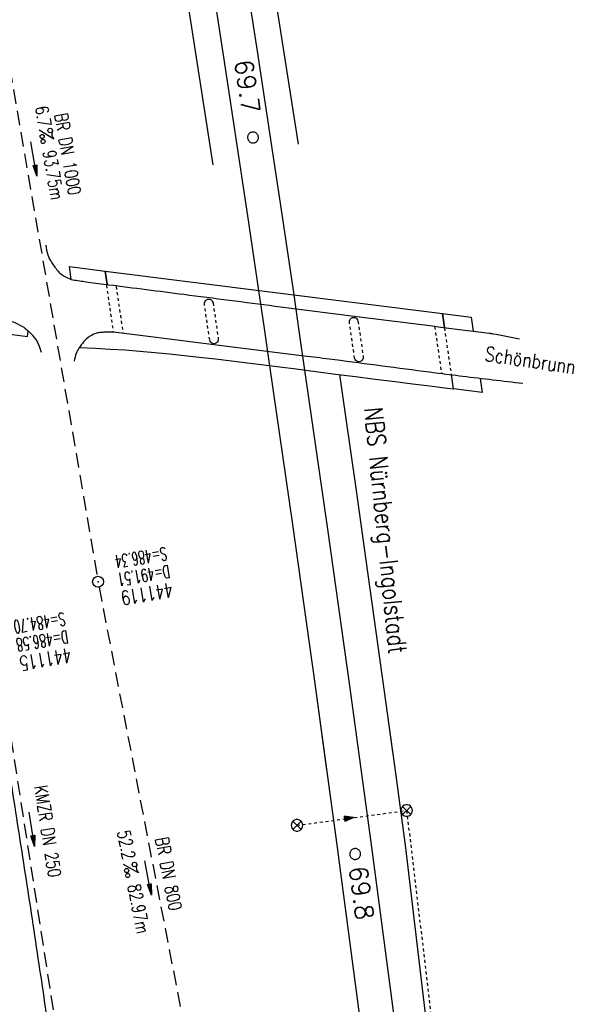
# Model space of a CAD drawing. Extents: x 459406 to 461721, y 413308 to 423218.
# Tile 189 of 256: x 461250 to 461328, y 420062 to 420198. Entities that reach past the tile are written whole.
import ezdxf
from ezdxf.enums import TextEntityAlignment as Align

# ---------------------------------------------------------------- set-up
doc = ezdxf.new("R2010")
doc.units = 0
doc.header["$LTSCALE"] = 2
doc.header["$MEASUREMENT"] = 0
for name, pattern in [('AUSGEZOGEN', [0]), ('GESTRICH-X2', [1.5, 1, -0.5]), ('LT00', [0]), ('LT02', [0.4, 0.2, -0.2]), ('STRICHPT-X3', [3, 1.5, -0.75, 0, -0.75])]:
    doc.linetypes.add(name, pattern=pattern)
doc.layers.get('0').update_dxf_attribs({"linetype": 'AUSGEZOGEN'})
for name, color, linetype in [('A-Böschungen', 15, 'CONTINUOUS'), ('ACHSE', 1, 'STRICHPT-X3'), ('BAUWO', 1, 'CONTINUOUS'), ('FBR', 8, 'CONTINUOUS'), ('KANAL', 7, 'GESTRICH-X2'), ('LAGEPLAN', 15, 'AUSGEZOGEN'), ('NBS', 7, 'AUSGEZOGEN'), ('NBS-TRASSE', 7, 'CONTINUOUS'), ('PFEIL', 7, 'CONTINUOUS'), ('SCHACHTNR', 6, 'CONTINUOUS'), ('SCHLITZRINNE', 200, 'AUSGEZOGEN'), ('SCHRIFT', 7, 'AUSGEZOGEN'), ('SCHSYMBOL', 7, 'AUSGEZOGEN'), ('STRASSE', 8, 'AUSGEZOGEN'), ('TEXTO', 4, 'CONTINUOUS'), ('TEXTU', 4, 'CONTINUOUS')]:
    doc.layers.add(name, color=color, linetype=linetype)
doc.styles.add('ROMANS', font='romans.shx', dxfattribs={"width": 0.8})
doc.styles.get("Standard").update_dxf_attribs({"font": 'TXT.SHX'})

# ---------------------------------------------------------------- blocks, each defined once
blk = doc.blocks.new('GST')
at = {"color": 0}
blk.add_circle((0, 0), 0.75, dxfattribs=at)
blk.add_point((0, 0), dxfattribs=at)
blk = doc.blocks.new('10')
blk.add_blockref('GST', (0, 0))
blk = doc.blocks.new('PROM')
blk.add_line((1.57, 1.82), (0.02, 0.02))
for centre, radius in [((0.32, 1.51), 0.317), ((0.94, 0.29), 0.283), ((1.64, 0.29), 0.283)]:
    blk.add_circle(centre, radius)
blk.add_arc((0.99, 2.68), 1.03, 239.1414, 303.3549)
blk = doc.blocks.new('PFEIL2')
at = {"color": 0}
for p, q in [((0.88, 0), (-2.4, -0.01)), ((0.88, -0.27), (0.88, 0.28)), ((0.88, 0.28), (2.43, 0.01)), ((0.91, 0.27), (0.88, 0.26)), ((0.97, 0.26), (0.88, 0.25)), ((1.02, 0.25), (0.88, 0.23)), ((1.07, 0.24), (0.88, 0.21)), ((1.13, 0.23), (0.88, 0.19)), ((1.18, 0.22), (0.88, 0.17)), ((1.24, 0.21), (0.88, 0.15)), ((1.29, 0.21), (0.88, 0.14)), ((1.34, 0.2), (0.88, 0.12)), ((1.4, 0.19), (0.88, 0.1)), ((1.45, 0.18), (0.88, 0.08)), ((1.51, 0.17), (0.88, 0.06)), ((1.56, 0.16), (0.88, 0.04)), ((1.61, 0.15), (0.88, 0.02)), ((1.67, 0.14), (0.88, 0.01)), ((1.72, 0.13), (0.88, -0.01)), ((1.78, 0.12), (0.88, -0.03)), ((1.83, 0.11), (0.88, -0.05)), ((1.88, 0.1), (0.88, -0.07)), ((1.94, 0.09), (0.88, -0.09)), ((2.05, 0.08), (0.88, -0.12)), ((1.99, 0.08), (0.88, -0.11)), ((2.1, 0.07), (0.88, -0.14)), ((2.15, 0.06), (0.88, -0.16)), ((2.21, 0.05), (0.88, -0.18)), ((2.26, 0.04), (0.88, -0.2)), ((2.32, 0.03), (0.88, -0.22)), ((2.37, 0.02), (0.88, -0.23)), ((2.42, 0.01), (0.88, -0.25)), ((2.43, 0.01), (0.88, -0.27))]:
    blk.add_line(p, q, dxfattribs=at)
blk = doc.blocks.new('SYMB0002')
at = {"linetype": 'LT00'}
blk.add_lwpolyline([(19.7, 0), (19.5, 2.5), (19.1, 4.9), (18.3, 7.2), (17.3, 9.5), (15.9, 11.6), (14.3, 13.5), (12.5, 15.2), (10.5, 16.6), (8.4, 17.8), (6.1, 18.7), (3.7, 19.3), (1.2, 19.6), (-1.2, 19.6), (-3.7, 19.3), (-6.1, 18.7), (-8.4, 17.8), (-10.5, 16.6), (-12.5, 15.2), (-14.3, 13.5), (-15.9, 11.6), (-17.3, 9.5), (-18.3, 7.2), (-19.1, 4.9), (-19.5, 2.5), (-19.7, 0), (-19.5, -2.5), (-19.1, -4.9), (-18.3, -7.2), (-17.3, -9.5), (-15.9, -11.6), (-14.3, -13.5), (-12.5, -15.2), (-10.5, -16.6), (-8.4, -17.8), (-6.1, -18.7), (-3.7, -19.3), (-1.2, -19.6), (1.2, -19.6), (3.7, -19.3), (6.1, -18.7), (8.4, -17.8), (10.5, -16.6), (12.5, -15.2), (14.3, -13.5), (15.9, -11.6), (17.3, -9.5), (18.3, -7.2), (19.1, -4.9), (19.5, -2.5), (19.7, 0)], dxfattribs=at)
blk = doc.blocks.new('SYMB1626')
at = {"linetype": 'LT00'}
for p, q in [((-2.8, -2.8), (2.8, 2.8)), ((2.8, -2.8), (-2.8, 2.8))]:
    blk.add_line(p, q, dxfattribs=at)
blk.add_lwpolyline([(3.94, 0), (3.78, 1.11), (3.31, 2.13), (2.58, 2.98), (1.64, 3.58), (0.56, 3.9), (-0.56, 3.9), (-1.64, 3.58), (-2.58, 2.98), (-3.31, 2.13), (-3.78, 1.11), (-3.94, 0), (-3.78, -1.11), (-3.31, -2.13), (-2.58, -2.98), (-1.64, -3.58), (-0.56, -3.9), (0.56, -3.9), (1.64, -3.58), (2.58, -2.98), (3.31, -2.13), (3.78, -1.11), (3.94, 0)], dxfattribs=at)
blk = doc.blocks.new('SYMB1061')
at = {"linetype": 'LT00'}
blk.add_line((4.9, 0), (-4.9, 0), dxfattribs=at)
for points in [[(-4.9, 0), (0, 15.7), (4.9, 0)], [(-0.1, 15.6), (-4.8, 0), (-4.7, 0), (-0.1, 15.4), (0, 15.5), (-4.6, 0), (-4.4, 0), (0, 15.2), (-4.3, 0.2), (-4.2, 0.2), (0.1, 15), (4.8, 0), (-4.4, 0.1), (-4, 0.2), (0.1, 14.7), (4.5, 0.1), (-3.9, 0.3), (0.1, 14.3), (4.3, 0.3), (-3.6, 0.4), (0.1, 13.9), (4.1, 0.3), (-3.4, 0.5), (0, 13.4), (3.9, 0.5), (-3.2, 0.6), (0.1, 12.9), (3.7, 0.7), (-3, 0.8), (0.1, 12.3), (3.5, 0.8), (-2.7, 0.9), (0.1, 11.8), (3.2, 1), (-2.6, 1.1), (0.1, 11.3), (2.9, 1.2), (-2.2, 1.2), (0.1, 10.8), (2.7, 1.3), (-2, 1.3), (0, 10.2), (2.5, 1.5), (-1.7, 1.5), (-0.1, 9.5), (2.3, 1.6), (-1.5, 1.6), (0, 8.9), (2.1, 1.8), (-1.3, 1.8), (0, 8.3), (1.9, 2), (-1.1, 2), (0, 7.7), (1.6, 2.1), (-1, 2.1), (0, 6.8), (1.4, 2.4), (-0.7, 2.4), (-0.1, 6.3), (1.2, 2.6), (-0.5, 2.6), (0, 5.5), (0.9, 2.8), (-0.4, 2.8), (0, 5), (0.6, 2.9), (-0.2, 3), (0.1, 4.2), (0.5, 3.1), (0, 3.2), (0.1, 3.7), (0.3, 3.4)]]:
    blk.add_lwpolyline(points, dxfattribs=at)

msp = doc.modelspace()

# ---------------------------------------------------------------- linework, layer by layer
at = {"layer": 'A-Böschungen', "elevation": 0}
msp.add_lwpolyline([(461258.08, 420153.07), (461260.31, 420152.98), (461262.36, 420152.87), (461264.41, 420152.74), (461266.46, 420152.58), (461268.51, 420152.4), (461270.56, 420152.2), (461272.62, 420151.98), (461274.67, 420151.76), (461276.9, 420151.5), (461279.13, 420151.24), (461281.36, 420150.96), (461283.59, 420150.69), (461285.82, 420150.41), (461288.05, 420150.12), (461290.78, 420149.77), (461293.52, 420149.42), (461296.26, 420149.06), (461299, 420148.71), (461301.74, 420148.37), (461304.14, 420148.07), (461306.53, 420147.77), (461308.93, 420147.48), (461309.82, 420147.37), (461309.82, 420147.37)], dxfattribs=at)
at = {"layer": 'ACHSE', "flags": 128}
msp.add_lwpolyline([(461161.88, 420437.76, -0.000001), (461165.78, 420419.42, -0.000002), (461167.09, 420413.31), (461177.49, 420364.41), (461187.91, 420315.5), (461193.11, 420291.05), (461198.32, 420266.6, 0.000013), (461200.55, 420256.1, -0.000008), (461202.78, 420245.61, -0.000126), (461202.84, 420245.34, -0.000011), (461203.52, 420242.15, -0.001203), (461205.52, 420232.59, -0.000771), (461208.59, 420217.67, -0.001324), (461210.77, 420206.86, -0.001044), (461213.46, 420193.14, -0.001041), (461215.82, 420180.84, -0.001046), (461218.13, 420168.58, -0.001043), (461220.38, 420156.31, -0.00104), (461222.59, 420143.98, -0.00104), (461224.74, 420131.65, -0.001043), (461226.84, 420119.35, -0.001046), (461228.88, 420107.04, -0.001042), (461230.89, 420094.68, -0.001044), (461232.83, 420082.32, -0.001045), (461234.73, 420069.98, -0.001048), (461236.57, 420057.6, -0.00105), (461238.36, 420045.24, -0.001042), (461240.1, 420032.88, -0.00104), (461241.79, 420020.48, -0.001038), (461243.43, 420008.07, -0.00104), (461245.01, 419995.69, -0.001048), (461246.55, 419983.28, -0.001048), (461248.03, 419970.87, -0.001045), (461249.46, 419958.47, -0.001042), (461250.84, 419946.03, -0.00104), (461252.16, 419933.58, -0.001043), (461253.44, 419921.16, -0.001047), (461254.66, 419908.73, -0.001046), (461255.83, 419896.28, -0.001044), (461256.95, 419883.83, -0.001044), (461258.01, 419871.37, -0.001042), (461259.03, 419858.92, -0.001041), (461259.99, 419846.45, -0.001045), (461260.9, 419833.96, -0.00105), (461261.76, 419821.51, -0.001044), (461262.56, 419809.09, -0.001035), (461263.31, 419796.56, -0.001039), (461264.02, 419784.01, -0.001052), (461264.67, 419771.6, -0.001051), (461265.26, 419759.2, -0.001036), (461265.81, 419746.63, -0.001035), (461266.31, 419734.06, -0.001048), (461266.74, 419721.64, -0.001053), (461267.13, 419709.21, -0.001043), (461267.47, 419696.65, -0.001038), (461267.78, 419683.02, -0.001246), (461267.99, 419671.66, -0.000845), (461268.2, 419656.35, -0.001335), (461268.29, 419646.66, -0.000076), (461268.34, 419639.67, -0.000344), (461268.35, 419638.12, -0.000008), (461268.39, 419629.89, 0.000017), (461268.44, 419621.66, 0.000001), (461268.5, 419609.16, -0.000009), (461268.57, 419596.66, -0.000011), (461268.64, 419584.16, 0.000013), (461268.7, 419571.66, 0.000007), (461268.77, 419559.16, -0.00001), (461268.84, 419546.66), (461269.1, 419496.66), (461269.37, 419446.66), (461269.63, 419396.66), (461269.9, 419346.67), (461270.16, 419296.67), (461270.43, 419246.67), (461270.69, 419196.67), (461270.96, 419146.67), (461271.22, 419096.67), (461271.49, 419046.67), (461271.75, 418996.67, -0.00001), (461271.82, 418984.17, 0.000007), (461271.88, 418971.67, 0.000013), (461271.95, 418959.17, -0.00001), (461272.02, 418946.67, -0.00001), (461272.08, 418934.17, 0.00001), (461272.15, 418921.67, 0.00001), (461272.21, 418909.17, -0.00001), (461272.28, 418896.67, -0.00001), (461272.35, 418884.17, 0.00001), (461272.41, 418871.67, 0.00001), (461272.48, 418859.17, -0.000008), (461272.55, 418846.67, -0.000012), (461272.61, 418834.17, 0.000001), (461272.68, 418821.67, 0.000028), (461272.72, 418813.34, -0.000014), (461272.77, 418805, -0.000517), (461272.77, 418803.54, -0.00011), (461272.79, 418796.67, -0.00198), (461272.78, 418786.97, -0.001256), (461272.67, 418771.67, -0.001874), (461272.51, 418760.32, -0.00156), (461272.22, 418746.68, -0.001561), (461271.89, 418734.16, -0.001568), (461271.47, 418721.69, -0.001564), (461270.98, 418709.23, -0.001556), (461270.41, 418696.71, -0.001558), (461269.76, 418684.2, -0.001564), (461269.03, 418671.75, -0.001572), (461268.22, 418659.29, -0.001568), (461267.34, 418646.81, -0.001561), (461266.38, 418634.35, -0.001559), (461265.34, 418621.89, -0.001562), (461264.22, 418609.41, -0.001569), (461263.02, 418597, -0.001568), (461261.75, 418584.58, -0.001563), (461260.4, 418572.14, -0.001556), (461258.97, 418559.71, -0.001558), (461257.46, 418547.31, -0.001565), (461255.88, 418534.9, -0.001566), (461254.22, 418522.52, -0.001565), (461252.48, 418510.16, -0.001561), (461250.66, 418497.77, -0.001562), (461248.77, 418485.4, -0.001565), (461246.8, 418473.07, -0.001567), (461244.75, 418460.75, -0.001565), (461242.63, 418448.42, -0.001562), (461240.43, 418436.12, -0.001561), (461238.15, 418423.83, -0.001563), (461235.79, 418411.54, -0.001567), (461233.36, 418399.29, -0.001565), (461230.85, 418387.07, -0.00156), (461228.26, 418374.82, -0.001559), (461225.6, 418362.59, -0.001563), (461222.86, 418350.41, -0.001567), (461220.05, 418338.24, -0.001564), (461217.16, 418326.07, -0.001562), (461214.19, 418313.92, -0.001563), (461211.15, 418301.8, -0.001563), (461207.62, 418288.1, -0.002038), (461204.84, 418277.61, -0.001089), (461200.88, 418263.05, -0.001658), (461198.22, 418253.5, -0.000013), (461197.53, 418251.04, -0.000228), (461197.49, 418250.9, -0.000007), (461194.46, 418240.17, 0.000006), (461191.43, 418229.44), (461184.63, 418205.39), (461177.83, 418181.33, 0.000005), (461174.44, 418169.3, -0.000005), (461171.04, 418157.27, -0.000019), (461167.64, 418145.24, 0.000019), (461164.24, 418133.21), (461157.44, 418109.15), (461150.65, 418085.09, 0.000005), (461147.25, 418073.06, -0.000001), (461143.85, 418061.03, -0.000002), (461140.45, 418049.01, -0.000002), (461137.05, 418036.98, -0.000015), (461133.65, 418024.95, 0.000019), (461130.25, 418012.92), (461123.46, 417988.86), (461116.66, 417964.8, 0.000001), (461115.31, 417960.01, 0.000001), (461112.35, 417949.55, 0.000375), (461111.88, 417947.88, 0.000088), (461109.88, 417940.74, 0.001331), (461107.28, 417931.38, 0.000846), (461103.25, 417916.63, 0.001238), (461100.29, 417905.61, 0.001041), (461096.83, 417892.47, 0.001036), (461093.69, 417880.37, 0.001036), (461090.61, 417868.26, 0.001038), (461087.57, 417856.12, 0.00104), (461084.59, 417844, 0.001041), (461081.65, 417831.86, 0.001037), (461078.77, 417819.68, 0.001037), (461075.93, 417807.51, 0.001036), (461073.15, 417795.32, 0.001043), (461070.41, 417783.09, 0.001049), (461067.73, 417770.91, 0.00104), (461065.11, 417758.74, 0.001034), (461062.53, 417746.46, 0.00103), (461059.99, 417734.18, 0.001036), (461057.52, 417721.97, 0.001044), (461055.1, 417709.74, 0.001039), (461052.71, 417697.44, 0.00104), (461050.38, 417685.14, 0.001043), (461048.11, 417672.86, 0.001039), (461045.89, 417660.59, 0.001034), (461043.72, 417648.25, 0.001037), (461041.59, 417635.89, 0.001045), (461039.53, 417623.61, 0.001043), (461037.52, 417611.32, 0.001035), (461035.54, 417598.93, 0.001032), (461033.62, 417586.54, 0.001037), (461031.76, 417574.21, 0.001044), (461029.95, 417561.86, 0.001041), (461028.19, 417549.47, 0.001039), (461026.47, 417537.08, 0.00104), (461024.82, 417524.7, 0.001038), (461023.21, 417512.31, 0.001036), (461021.65, 417499.9, 0.001039), (461020.15, 417487.47, 0.001043), (461018.7, 417475.08, 0.001041), (461017.3, 417462.68, 0.001038), (461015.95, 417450.23, 0.001035), (461014.65, 417437.76, 0.00104), (461013.4, 417425.36, 0.001038), (461012.21, 417412.95, 0.001032), (461011.07, 417400.47, 0.001036), (461009.97, 417388, 0.001039), (461008.93, 417375.56, 0.001048), (461007.95, 417363.09, 0.001048), (461007.01, 417350.63, 0.001037), (461005.98, 417336.12, 0.001443), (461005.3, 417325.69, 0.000621), (461004.39, 417310.95, 0.000896), (461003.79, 417300.74, 0.000001), (461003.78, 417300.53, 0.000151), (461003.78, 417300.53, 0.000033), (461003.08, 417288.15, -0.000002), (461002.39, 417275.78), (461000.98, 417250.82), (460999.58, 417225.86), (460996.77, 417175.93), (460993.97, 417126.01, 0), (460992.56, 417101.05, 0), (460991.16, 417076.09), (460988.35, 417026.17, 0.000005), (460987.42, 417009.53, 0.000002), (460985.55, 416976.25)], format="xyb", dxfattribs=at)
at = {"layer": 'BAUWO'}
for p, q in [((461185.93, 420162.75), (461250.94, 420154.62)), ((461250.94, 420154.62), (461251.02, 420155.37))]:
    msp.add_line(p, q, dxfattribs=at)
msp.add_lwpolyline([(461186.18, 420164.59), (461229.57, 420159.11), (461248.6, 420156.71, -0.069658), (461248.94, 420156.61, -0.018843), (461250.15, 420156.04, -0.045202), (461250.48, 420155.83, -0.025314), (461251.02, 420155.37)], format="xyb", dxfattribs=at)
at = {"layer": 'FBR'}
for points in [[(461163.83, 420419.01, -0.000002), (461165.13, 420412.89)], [(461148.91, 420415.83, -0.000002), (461150.21, 420409.72)], [(461210.32, 420293.05), (461215.19, 420270.19, 0.000013), (461217.42, 420259.7, -0.000008), (461219.65, 420249.2, -0.000126), (461219.71, 420248.93, -0.000011), (461220.39, 420245.73, -0.001203), (461222.41, 420236.09, -0.000771), (461225.49, 420221.12, -0.001324), (461227.69, 420210.22, -0.001044), (461230.4, 420196.43, -0.001041), (461232.77, 420184.06, -0.001046), (461235.09, 420171.73, -0.001043), (461237.35, 420159.39, -0.00104), (461239.57, 420146.99, -0.00104), (461241.74, 420134.59, -0.001043), (461243.85, 420122.21, -0.001046), (461245.91, 420109.84, -0.001042), (461247.92, 420097.4, -0.001044), (461249.88, 420084.98, -0.001045), (461251.79, 420072.56, -0.001048), (461253.64, 420060.11, -0.00105)], [(461191.15, 420290.63), (461196.36, 420266.18, 0.000013), (461198.59, 420255.69, -0.000008), (461200.83, 420245.19, -0.000126), (461200.88, 420244.93, -0.000011), (461201.56, 420241.73, -0.001203), (461203.56, 420232.19, -0.000771), (461206.63, 420217.27, -0.001324), (461208.81, 420206.47, -0.001044), (461211.5, 420192.76, -0.001041), (461213.86, 420180.47, -0.001046), (461216.16, 420168.22, -0.001043), (461218.41, 420155.95, -0.00104), (461220.62, 420143.64, -0.00104), (461222.77, 420131.31, -0.001043), (461224.87, 420119.02, -0.001046), (461226.91, 420106.72, -0.001042), (461228.91, 420094.36, -0.001044), (461230.86, 420082.02, -0.001045), (461232.75, 420069.68, -0.001048), (461234.6, 420057.31, -0.00105)], [(461176.24, 420287.46), (461181.44, 420263.01, 0.000013), (461183.68, 420252.51, -0.000008), (461185.91, 420242.02, -0.000126), (461185.97, 420241.76, -0.000011), (461186.65, 420238.56, -0.001203), (461188.63, 420229.09, -0.000771), (461191.69, 420214.22, -0.001324), (461193.85, 420203.5, -0.001044), (461196.53, 420189.86, -0.001041), (461198.88, 420177.62, -0.001046), (461201.17, 420165.44, -0.001043), (461203.4, 420153.23, -0.00104), (461205.6, 420140.98, -0.00104), (461207.74, 420128.72, -0.001043), (461209.83, 420116.48, -0.001046), (461211.86, 420104.25, -0.001042), (461213.85, 420091.96, -0.001044), (461215.79, 420079.67, -0.001045), (461217.67, 420067.4, -0.001048), (461219.51, 420055.09, -0.00105)]]:
    msp.add_lwpolyline(points, format="xyb", dxfattribs=at)
at = {"layer": 'KANAL'}
for p, q in [((461244.91, 420212.38), (461260.56, 420121.47)), ((461260.81, 420119.97), (461276.31, 420040)), ((461246.78, 420110.97), (461254.53, 420061.25))]:
    msp.add_line(p, q, dxfattribs=at)
at = {"layer": 'LAGEPLAN', "linetype": 'LT02'}
for p, q in [((461261.84, 420161.67), (461262.78, 420155.24)), ((461263.18, 420161.5), (461264.12, 420155.07)), ((461307.21, 420155.95), (461308.16, 420149.52)), ((461308.55, 420155.79), (461309.5, 420149.35)), ((461288.17, 420087.06), (461303.33, 420089.11)), ((461303.33, 420089.11), (461315.78, 419984.99))]:
    msp.add_line(p, q, dxfattribs=at)
at = {"layer": 'LAGEPLAN', "elevation": 0}
for points in [[(461256.71, 420164.26), (461261.67, 420163.63), (461261.94, 420161.79)], [(461256.97, 420162.49), (461256.71, 420164.26)], [(461261.94, 420161.79), (461261.67, 420163.63), (461308.3, 420157.76), (461308.58, 420155.84)], [(461308.3, 420157.76), (461312.27, 420157.26), (461312.55, 420155.34)], [(461308.58, 420155.84), (461308.3, 420157.76)], [(461301.43, 420097.21), (461300.51, 420103.88), (461299.14, 420113.8), (461297.75, 420123.71), (461296.34, 420133.63), (461294.92, 420143.54), (461294.08, 420149.35)], [(461316.81, 419969.32), (461303.23, 420083.94), (461301.87, 420093.96), (461300.51, 420103.88), (461299.14, 420113.8), (461297.75, 420123.71), (461296.34, 420133.63), (461294.92, 420143.54), (461294.08, 420149.35)], [(461313.51, 420148.79), (461313.79, 420146.87), (461309.82, 420147.37), (461309.53, 420149.35)]]:
    msp.add_lwpolyline(points, dxfattribs=at)
at = {"layer": 'LAGEPLAN', "linetype": 'LT02', "elevation": 0}
for points in [[(461276.11, 420154.13), (461275.38, 420159.07), (461275.38, 420159.24), (461275.43, 420159.41), (461275.52, 420159.55), (461275.65, 420159.66), (461275.81, 420159.74), (461275.98, 420159.76), (461276.15, 420159.74), (461276.3, 420159.67), (461276.43, 420159.55), (461276.52, 420159.41), (461276.57, 420159.25), (461277.3, 420154.3), (461277.3, 420154.13), (461277.25, 420153.97), (461277.16, 420153.82), (461277.03, 420153.71), (461276.87, 420153.64), (461276.71, 420153.61), (461276.54, 420153.64), (461276.38, 420153.71), (461276.25, 420153.82), (461276.16, 420153.96), (461276.11, 420154.13)], [(461296.15, 420151.6), (461295.43, 420156.55), (461295.42, 420156.72), (461295.47, 420156.88), (461295.56, 420157.03), (461295.69, 420157.14), (461295.85, 420157.21), (461296.02, 420157.24), (461296.19, 420157.21), (461296.34, 420157.14), (461296.47, 420157.03), (461296.56, 420156.89), (461296.61, 420156.72), (461297.34, 420151.78), (461297.34, 420151.61), (461297.29, 420151.45), (461297.19, 420151.31), (461297.07, 420151.2), (461296.91, 420151.13), (461296.75, 420151.1), (461296.58, 420151.12), (461296.43, 420151.19), (461296.3, 420151.3), (461296.2, 420151.44), (461296.15, 420151.6)]]:
    msp.add_lwpolyline(points, dxfattribs=at)
at = {"layer": 'NBS'}
for p, q in [((461279.38, 420238.42), (461288.32, 420181.16)), ((461276.6, 420178.32), (461267.59, 420236.53))]:
    msp.add_line(p, q, dxfattribs=at)
at = {"layer": 'NBS', "elevation": 0}
for points in [[(461265.76, 420270.19), (461267.63, 420258.91), (461271.18, 420237.02), (461274.65, 420215.12), (461278.04, 420193.2), (461280.15, 420179.18)], [(461270.4, 420270.89), (461272.25, 420259.76), (461275.8, 420237.86), (461279.27, 420215.95), (461282.67, 420194.02), (461284.74, 420180.29)]]:
    msp.add_lwpolyline(points, dxfattribs=at)
at = {"layer": 'NBS-TRASSE', "elevation": 0}
for points in [[(461284.74, 420180.29), (461285.98, 420172.09), (461287.72, 420160.35)], [(461280.16, 420179.18), (461281.35, 420171.27), (461282.88, 420160.96)], [(461282.88, 420160.96), (461283.61, 420156.02), (461283.61, 420156.02)], [(461287.72, 420160.35), (461288.45, 420155.4), (461288.45, 420155.4)], [(461283.61, 420156.02), (461284.4, 420150.57), (461284.4, 420150.57)], [(461288.45, 420155.4), (461289.24, 420149.96), (461289.24, 420149.96)], [(461284.4, 420150.57), (461287.56, 420128.62), (461290.64, 420106.66), (461293.64, 420084.69), (461296.56, 420062.7), (461299.4, 420040.71), (461302.16, 420018.71), (461304.84, 419996.69), (461307.45, 419974.67), (461309.97, 419952.63), (461312.41, 419930.59), (461314.47, 419911.45)], [(461284.4, 420150.57), (461287.56, 420128.62), (461290.64, 420106.66), (461292.26, 420094.75)], [(461289.24, 420149.96), (461292.39, 420128), (461295.47, 420106.03), (461298.47, 420084.05), (461301.38, 420062.06), (461304.22, 420040.05), (461306.98, 420018.04), (461309.66, 419996.02), (461312.26, 419973.98), (461314.78, 419951.94), (461317.22, 419929.89), (461319.12, 419912.1)]]:
    msp.add_lwpolyline(points, dxfattribs=at)
at = {"layer": 'SCHLITZRINNE'}
for points in [[(461167.74, 420419.84, -0.000002), (461169.04, 420413.73)], [(461195.07, 420291.47), (461200.27, 420267.01, 0.000013), (461202.51, 420256.52, -0.000008), (461204.74, 420246.03, -0.000126), (461204.8, 420245.76, -0.000011), (461205.48, 420242.56, -0.001203), (461207.48, 420233, -0.000771), (461210.55, 420218.07, -0.001324), (461212.73, 420207.25, -0.001044), (461215.43, 420193.53, -0.001041), (461217.79, 420181.21, -0.001046), (461220.09, 420168.95, -0.001043), (461222.35, 420156.67, -0.00104), (461224.55, 420144.33, -0.00104), (461226.71, 420131.99, -0.001043), (461228.81, 420119.68, -0.001046), (461230.86, 420107.37, -0.001042), (461232.86, 420094.99, -0.001044), (461234.81, 420082.63, -0.001045), (461236.71, 420070.28, -0.001048), (461238.55, 420057.89, -0.00105)]]:
    msp.add_lwpolyline(points, format="xyb", dxfattribs=at)
at = {"layer": 'STRASSE'}
for points in [[(461253.45, 420167.24, 0.048174), (461253.74, 420165.88, 0.065174), (461254.18, 420164.95, 0.025036), (461255.05, 420163.73, 0.061881), (461255.48, 420163.3, 0.053452), (461256.55, 420162.65, 0.074627), (461257.4, 420162.4, 0.002321), (461259.29, 420162.13, 0.001527), (461262.17, 420161.76, 0.000024), (461272.54, 420160.43, 0.000019), (461285.17, 420158.81, 0.000369), (461296.82, 420157.33, -0.00024), (461314.76, 420155.06, -0.013792), (461315.23, 420154.99, -0.001726), (461318.93, 420154.29)], [(461319.41, 420148.09, -0.001063), (461311.1, 420149.08, -0.002338), (461307.33, 420149.55, -0.000188), (461294.19, 420151.27, 0.001588), (461292.64, 420151.47, 0.00042), (461289.16, 420151.9, -0.000125), (461277.44, 420153.35, -0.002404), (461265.78, 420154.84, 0.009343), (461262.78, 420155.19, 0.023782), (461262.52, 420155.2, 0.006685), (461261.61, 420155.19, 0.014497), (461261.32, 420155.17, 0.007771), (461260.78, 420155.12, 0.088224), (461260.02, 420154.89, 0.060027), (461259.04, 420154.24, 0.044437), (461258.68, 420153.87, 0.021491), (461258.03, 420153, 0.064513), (461257.66, 420152.27, 0.046999), (461257.38, 420151.18)]]:
    msp.add_lwpolyline(points, format="xyb", dxfattribs=at)
msp.add_arc((461247.67, 420151.25), 5.31, 12.3108, 50.8828, dxfattribs=at)

# ---------------------------------------------------------------- block references
at = {"layer": 'LAGEPLAN', "zscale": 0.2539999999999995}
for name, p, xscale, yscale, rotation in [('SYMB1626', (461303.33, 420089.11), 0.2031999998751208, 0.2031999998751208, 359.9990802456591), ('SYMB1626', (461288.17, 420087.06), 0.2031999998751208, 0.2031999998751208, 359.9990802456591), ('SYMB1061', (461294.79, 420087.95), 0.0761999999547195, 0.0761999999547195, 278.6314902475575)]:
    msp.add_blockref(name, p, dxfattribs=dict(at, xscale=xscale, yscale=yscale, rotation=rotation))
at = {"layer": 'NBS-TRASSE', "zscale": 0.2539999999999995}
for p, xscale, yscale, rotation in [((461282.1, 420182.1), 0.0380999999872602, 0.0380999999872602, 274.9500067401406), ((461296.22, 420083.1), 0.0380999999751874, 0.0380999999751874, 274.9500102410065)]:
    msp.add_blockref('SYMB0002', p, dxfattribs=dict(at, xscale=xscale, yscale=yscale, rotation=rotation))
at = {"layer": 'PFEIL'}
for p, rotation in [((461251.81, 420179.13), 279.7614999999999), ((461251.53, 420086.53), 278.8602), ((461267.59, 420079.8), 280.9699)]:
    msp.add_blockref('PFEIL2', p, dxfattribs=dict(at, rotation=rotation))
at = {"layer": 'SCHSYMBOL', "rotation": 279.4763}
msp.add_blockref('10', (461260.68, 420120.72), dxfattribs=at)
at = {"layer": 'TEXTU'}
for p, rotation in [((461252.51, 420183.12), 279.7614999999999), ((461264.17, 420081.68), 280.9699)]:
    msp.add_blockref('PROM', p, dxfattribs=dict(at, rotation=rotation))

# ---------------------------------------------------------------- texts
at = {"layer": 'NBS', "oblique": 0, "width": 1}
msp.add_text('69.7', height=2.5, rotation=278.5859, dxfattribs=at).set_placement((461279.52, 420192.68))
at = {"layer": 'NBS', "style": 'ROMANS', "oblique": 360, "width": 0.8}
msp.add_text('NBS Nürnberg-Ingolstadt', height=2.5, rotation=275.7465, dxfattribs=at).set_placement((461297.48, 420144.7))
at = {"layer": 'NBS-TRASSE', "oblique": 0}
msp.add_text('69.8', height=2.5, rotation=277.6542, dxfattribs=at).set_placement((461295.36, 420081.27))
at = {"layer": 'SCHACHTNR', "style": 'ROMANS'}
for s, height, rotation, width, p in [('S=486.34', 1.8, 189.4763, 0.6, (461270.03, 420125.53)), ('D=491.51', 1.8, 189.4763, 0.6, (461270.44, 420123.06)), ('441119', 2, 189.4763, 0.7, (461270.84, 420120.59)), ('S=484.70', 1.8, 189.3515, 0.6, (461256, 420116.5)), ('D=486.58', 1.8, 189.3515, 0.6, (461256.41, 420114.03)), ('441115', 2, 189.3515, 0.7, (461256.81, 420111.56))]:
    msp.add_text(s, height=height, rotation=rotation, dxfattribs=dict(at, width=width)).set_placement(p)
at = {"layer": 'SCHRIFT', "style": 'ROMANS', "width": 0.8}
msp.add_text('Schönbrunn', height=2, rotation=351.5303, dxfattribs=at).set_placement((461314.05, 420151.25))
at = {"layer": 'TEXTO', "style": 'ROMANS', "width": 0.75}
for s, rotation, p in [('BR DN 1000', 279.7615, (461255.62, 420179.66)), ('KMZR DN 250', 278.8602, (461252.84, 420086.1)), ('BR DN 800', 280.9699, (461269.56, 420080.19))]:
    msp.add_text(s, height=1.8, rotation=rotation, dxfattribs=at).set_placement(p, align=Align.CENTER)
at = {"layer": 'TEXTU', "style": 'ROMANS', "width": 0.75}
for s, rotation, p in [('6.7', 279.7615, (461251.96, 420186.29)), ('93.75m', 279.7615, (461253.02, 420180.17)), ('52.2', 280.9699, (461263.31, 420086.19)), ('82.97m', 280.9699, (461264.75, 420078.75))]:
    msp.add_text(s, height=1.8, rotation=rotation, dxfattribs=at).set_placement(p)

doc.saveas('drawing.dxf')
